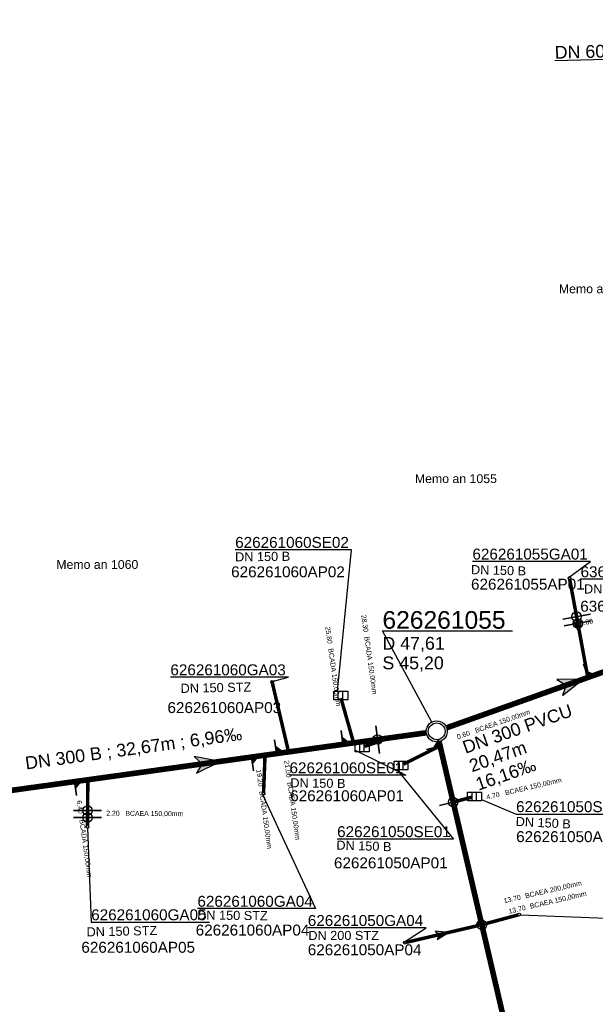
# Model space of a CAD drawing. Extents: x 356718 to 357658, y 5762241 to 5762615.
# Tile 7 of 157: x 356873 to 356914, y 5762337 to 5762407. Entities that reach past the tile are written whole.
import ezdxf
from ezdxf.enums import TextEntityAlignment as Align

# ---------------------------------------------------------------- set-up
doc = ezdxf.new("R2010")
doc.units = 0
doc.header["$MEASUREMENT"] = 0
doc.linetypes.add('AUSGEZOGEN', pattern=[0])
doc.linetypes.add('STRICHPUNKT', pattern=[5, 2, -1, 1, -1])
doc.layers.get('0').update_dxf_attribs({"linetype": 'AUSGEZOGEN'})
for name, color, linetype, true_color in [('111_00131_Symbol', 7, 'AUSGEZOGEN', 0x000000), ('111_00228_Schachtsymbol_nach_Sy', 7, 'AUSGEZOGEN', 0x000000), ('114_00133_Schachtnummer', 7, 'AUSGEZOGEN', 0x000000), ('114_10391_Deckelhoehe', 7, 'AUSGEZOGEN', 0x000000), ('114_10392_Schachtnummer', 7, 'AUSGEZOGEN', 0x000000), ('114_10393_Sohlhoehe', 7, 'AUSGEZOGEN', 0x000000), ('121_10376_Haltungen_Mischwasser', 6, 'STRICHPUNKT', 0xff00ff), ('121_10399_Haltungen_Mischwasser', 6, 'STRICHPUNKT', 0xff00ff), ('123_00048_Fliessrichtungspfeil', 7, 'AUSGEZOGEN', 0x000000), ('123_00137_Fliessrichtungspfeil', 7, 'AUSGEZOGEN', 0x000000), ('124_10395_Standard1', 7, 'AUSGEZOGEN', 0x000000), ('124_10626_Standard__Laenge____1', 7, 'AUSGEZOGEN', 0x000000), ('141_10677_Stutzen__alle__aus_DW', 7, 'AUSGEZOGEN', 0x000000), ('141_10868_Stutzen__141_', 7, 'AUSGEZOGEN', 0x000000), ('154_00087_Freie_Beschriftungen', 7, 'AUSGEZOGEN', 0x000000)]:
    doc.layers.add(name, color=color, linetype=linetype, true_color=true_color)
doc.styles.add('ARIAL', font='arial.ttf', dxfattribs={"height": 1.5})
doc.styles.get("Standard").update_dxf_attribs({"font": 'arial.ttf', "height": 1})

# ---------------------------------------------------------------- blocks, each defined once
blk = doc.blocks.new('N03')
at = {"color": 0}
for radius in [0.75, 0.6]:
    blk.add_circle((0, 0), radius, dxfattribs=at)
blk = doc.blocks.new('F00')
at = {"color": 0}
blk.add_circle((0, 0), 0.1, dxfattribs=at)
blk = doc.blocks.new('ES')
at = {"color": 0, "linetype": 'AUSGEZOGEN'}
for points in [[(-0.494, -0.319), (-0.494, 0.306), (0.506, 0.306), (0.506, -0.319), (-0.494, -0.319)], [(-0.169, -0.319), (-0.169, 0.306)], [(0.156, -0.319), (0.156, 0.306)]]:
    blk.add_lwpolyline(points, dxfattribs=at)
blk = doc.blocks.new('FLI')
at = {"color": 0, "linetype": 'AUSGEZOGEN'}
blk.add_lwpolyline([(-0.4, 0), (-0.9, -0.6), (0.9, 0), (-0.9, 0.6), (-0.4, 0)], close=True, dxfattribs=at)
at = {"color": 0}
for points in [[(-0.4, 0), (0.9, 0), (-0.9, 0.6)], [(-0.9, -0.6), (0.9, 0), (-0.4, 0)]]:
    blk.add_solid(points, dxfattribs=at)

msp = doc.modelspace()

# ---------------------------------------------------------------- linework, layer by layer
at = {"layer": '114_00133_Schachtnummer', "color": 18, "linetype": 'AUSGEZOGEN', "true_color": 0x000000}
for points in [[(356895.339, 5762358.987), (356896.351, 5762369.097), (356888.02, 5762369.097)], [(356911.839, 5762367.09), (356913.448, 5762368.262), (356904.993, 5762368.262)], [(356919.509, 5762366.998), (356921.185, 5762366.996), (356912.73, 5762366.996)], [(356890.559, 5762359.662), (356891.838, 5762359.986), (356883.383, 5762359.986)], [(356896.603, 5762354.774), (356900.235, 5762352.977), (356891.905, 5762352.977)], [(356899.6, 5762353.353), (356903.643, 5762348.412), (356895.313, 5762348.412)], [(356889.996, 5762351.551), (356893.772, 5762343.434), (356885.317, 5762343.434)], [(356905.646, 5762351.244), (356908.117, 5762350.2), (356916.447, 5762350.2)], [(356877.456, 5762349.185), (356877.717, 5762342.47), (356886.172, 5762342.47)], [(356908.436, 5762343.001), (356915.215, 5762342.739), (356923.67, 5762342.739)], [(356900.063, 5762341.017), (356901.672, 5762342.059), (356893.217, 5762342.059)]]:
    msp.add_lwpolyline(points, dxfattribs=at)
at = {"layer": '114_10392_Schachtnummer', "color": 18, "linetype": 'AUSGEZOGEN', "true_color": 0x000000}
msp.add_lwpolyline([(356902.08, 5762356.772), (356898.554, 5762363.295), (356907.862, 5762363.295)], dxfattribs=at)
at = {"layer": '121_10376_Haltungen_Mischwasser', "color": 6, "linetype": 'STRICHPUNKT', "true_color": 0xff00ff, "const_width": 0.4}
for points in [[(356903.143, 5762356.364), (356921.011, 5762362.725)], [(356870.425, 5762351.67), (356901.694, 5762356.009)], [(356912.516, 5762312.929), (356902.607, 5762355.382)]]:
    msp.add_lwpolyline(points, dxfattribs=at)
at = {"layer": '121_10399_Haltungen_Mischwasser', "color": 6, "linetype": 'STRICHPUNKT', "true_color": 0xff00ff, "const_width": 0.25}
for points in [[(356911.956, 5762366.975), (356913.209, 5762360.189)], [(356890.682, 5762359.56), (356891.816, 5762354.738)], [(356895.585, 5762358.493), (356895.585, 5762358.493), (356896.494, 5762355.287)], [(356897.282, 5762355.039), (356897.282, 5762355.039), (356899.069, 5762355.645)], [(356900.055, 5762353.761), (356900.055, 5762353.761), (356902.56, 5762355.013)], [(356890.05, 5762351.738), (356890.151, 5762354.308)], [(356877.453, 5762349.385), (356877.475, 5762352.548)], [(356904.947, 5762351.406), (356904.947, 5762351.406), (356903.691, 5762351.069)], [(356908.239, 5762342.979), (356907.949, 5762342.901), (356905.922, 5762342.356), (356905.833, 5762342.332)], [(356900.259, 5762341.025), (356905.421, 5762342.229)]]:
    msp.add_lwpolyline(points, dxfattribs=at)
at = {"layer": '124_10395_Standard1', "color": 18, "linetype": 'AUSGEZOGEN', "true_color": 0x000000}
msp.add_lwpolyline([(356931.215, 5762407.001), (356930.23, 5762406.827), (356930.364, 5762404.559), (356910.897, 5762404.049)], dxfattribs=at)
at = {"layer": '141_10677_Stutzen__alle__aus_DW', "color": 18, "linetype": 'AUSGEZOGEN', "true_color": 0x000000}
for points in [[(356913.52, 5762364.009), (356911.554, 5762363.646)], [(356878.46, 5762350.441), (356876.46, 5762350.455)]]:
    msp.add_lwpolyline(points, close=True, dxfattribs=at)
at = {"layer": '141_10677_Stutzen__alle__aus_DW', "color": 18, "true_color": 0x000000}
for centre in [(356912.537, 5762363.828), (356877.46, 5762350.448)]:
    msp.add_circle(centre, 0.333, dxfattribs=at)
at = {"layer": '141_10868_Stutzen__141_', "color": 18, "linetype": 'AUSGEZOGEN', "true_color": 0x000000}
for points in [[(356913.43, 5762364.501), (356911.463, 5762364.138)], [(356913.271, 5762359.969), (356912.935, 5762360.911)], [(356913.271, 5762359.969), (356913.742, 5762360.137), (356913.103, 5762360.44)], [(356895.732, 5762355.182), (356895.595, 5762356.172)], [(356898.346, 5762354.535), (356898.071, 5762356.516)], [(356890.978, 5762354.522), (356890.841, 5762355.512)], [(356895.732, 5762355.182), (356896.228, 5762355.25), (356895.664, 5762355.677)], [(356902.687, 5762355.041), (356902.573, 5762355.528), (356902.2, 5762354.927)], [(356890.978, 5762354.522), (356891.473, 5762354.591), (356890.909, 5762355.017)], [(356902.687, 5762355.041), (356901.713, 5762354.814)], [(356889.195, 5762354.275), (356889.264, 5762353.779), (356889.69, 5762354.343)], [(356889.195, 5762354.275), (356889.332, 5762353.284)], [(356876.517, 5762352.515), (356876.585, 5762352.02), (356877.012, 5762352.584)], [(356876.517, 5762352.515), (356876.654, 5762351.525)], [(356904.593, 5762351.275), (356902.645, 5762350.821)], [(356878.457, 5762349.941), (356876.457, 5762349.955)], [(356905.664, 5762342.284), (356905.551, 5762342.771), (356905.178, 5762342.17)], [(356906.638, 5762342.511), (356904.691, 5762342.056)], [(356905.664, 5762342.284), (356904.691, 5762342.056)]]:
    msp.add_lwpolyline(points, close=True, dxfattribs=at)
at = {"layer": '141_10868_Stutzen__141_', "color": 18, "true_color": 0x000000}
for centre in [(356912.446, 5762364.32), (356898.209, 5762355.525), (356903.619, 5762351.048), (356877.457, 5762349.948), (356905.664, 5762342.284)]:
    msp.add_circle(centre, 0.333, dxfattribs=at)
for points in [[(356913.271, 5762359.969), (356913.742, 5762360.137), (356913.103, 5762360.44)], [(356895.732, 5762355.182), (356896.228, 5762355.25), (356895.664, 5762355.677)], [(356902.687, 5762355.041), (356902.573, 5762355.528), (356902.2, 5762354.927)], [(356890.978, 5762354.522), (356891.473, 5762354.591), (356890.909, 5762355.017)], [(356889.195, 5762354.275), (356889.264, 5762353.779), (356889.69, 5762354.343)], [(356876.517, 5762352.515), (356876.585, 5762352.02), (356877.012, 5762352.584)], [(356905.664, 5762342.284), (356905.551, 5762342.771), (356905.178, 5762342.17)]]:
    msp.add_solid(points, dxfattribs=at)

# ---------------------------------------------------------------- block references
at = {"layer": '111_00131_Symbol', "color": 18, "true_color": 0x000000}
for name, p in [('F00', (356911.938, 5762367.073)), ('F00', (356890.659, 5762359.657)), ('F00', (356913.227, 5762360.091)), ('ES', (356895.561, 5762358.681)), ('ES', (356897.097, 5762354.963)), ('F00', (356902.56, 5762355.013)), ('ES', (356899.877, 5762353.672)), ('F00', (356890.046, 5762351.638)), ('ES', (356905.14, 5762351.458)), ('F00', (356903.691, 5762351.069)), ('F00', (356877.452, 5762349.285)), ('F00', (356908.336, 5762343.005)), ('F00', (356905.518, 5762342.252)), ('F00', (356905.736, 5762342.306)), ('F00', (356900.162, 5762341.002))]:
    msp.add_blockref(name, p, dxfattribs=at)
at = {"layer": '111_00131_Symbol', "color": 18, "true_color": 0x000000, "rotation": 187.9}
for p in [(356899.069, 5762355.645), (356891.839, 5762354.641), (356896.494, 5762355.287), (356890.155, 5762354.408), (356877.476, 5762352.648)]:
    msp.add_blockref('F00', p, dxfattribs=at)
at = {"layer": '111_00228_Schachtsymbol_nach_Sy', "color": 18, "true_color": 0x000000}
msp.add_blockref('N03', (356902.437, 5762356.112), dxfattribs=at)
at = {"layer": '123_00048_Fliessrichtungspfeil', "color": 18, "true_color": 0x000000}
for p, rotation in [((356912.077, 5762359.544), 19.5), ((356886.059, 5762353.839), 7.8)]:
    msp.add_blockref('FLI', p, dxfattribs=dict(at, rotation=rotation))
at = {"layer": '123_00137_Fliessrichtungspfeil', "color": 18, "true_color": 0x000000, "xscale": 0.5, "yscale": 0.5, "zscale": 0.5}
for p, rotation in [((356912.583, 5762363.582), 280.5), ((356902.84, 5762341.627), 13.1)]:
    msp.add_blockref('FLI', p, dxfattribs=dict(at, rotation=rotation))

# ---------------------------------------------------------------- texts
at = {"layer": '114_00133_Schachtnummer', "color": 18, "true_color": 0x000000, "style": 'ARIAL'}
for s, p in [('626261060SE02', (356888.02, 5762370.013)), ('626261055GA01', (356904.993, 5762369.178)), ('626261060AP02', (356887.73, 5762367.909)), ('636261054GA01', (356912.73, 5762367.912)), ('626261055AP01', (356904.893, 5762367.025)), ('636261054AP01', (356912.708, 5762365.451)), ('626261060GA03', (356883.383, 5762360.902)), ('626261060AP03', (356883.174, 5762358.201)), ('626261060SE01', (356891.905, 5762353.893)), ('626261060AP01', (356891.958, 5762351.896)), ('626261050SE02', (356908.117, 5762351.116)), ('626261050SE01', (356895.313, 5762349.328)), ('626261050AP02', (356908.123, 5762348.974)), ('626261050AP01', (356895.086, 5762347.097)), ('626261060GA04', (356885.317, 5762344.35)), ('626261060GA05', (356877.717, 5762343.386)), ('626261050GA04', (356893.217, 5762342.975)), ('626261060AP04', (356885.194, 5762342.292)), ('626261060AP05', (356877.013, 5762341.061)), ('626261050AP04', (356893.215, 5762340.884))]:
    msp.add_text(s, height=0.78136, dxfattribs=at).set_placement(p, align=Align.TOP_LEFT)
at = {"layer": '114_10391_Deckelhoehe', "color": 18, "true_color": 0x000000, "style": 'ARIAL'}
msp.add_text('D 47,61', height=0.9116, dxfattribs=at).set_placement((356898.554, 5762362.863), align=Align.TOP_LEFT)
at = {"layer": '114_10392_Schachtnummer', "color": 18, "true_color": 0x000000, "style": 'ARIAL'}
msp.add_text('626261055', height=1.2601, dxfattribs=at).set_placement((356898.554, 5762364.711), align=Align.TOP_LEFT)
at = {"layer": '114_10393_Sohlhoehe', "color": 18, "true_color": 0x000000, "style": 'ARIAL'}
msp.add_text('S 45,20', height=0.9116, dxfattribs=at).set_placement((356898.554, 5762361.463), align=Align.TOP_LEFT)
at = {"layer": '124_10395_Standard1', "color": 18, "true_color": 0x000000, "style": 'ARIAL'}
for s, height, rotation, p in [('DN 600 PVCU ; 39,18m ; 14,04‰', 0.91158, 1.5, (356910.869, 5762405.118)), ('DN 300 PVCU', 0.91158, 19.4, (356904.191, 5762355.361)), ('DN 300 B ; 32,67m ; 6,96‰', 0.91158, 7.8, (356872.935, 5762354.284)), ('20,47m', 0.9116, 19.4, (356904.656, 5762354.04)), ('16,16‰', 0.9116, 19.4, (356905.121, 5762352.72))]:
    msp.add_text(s, height=height, rotation=rotation, dxfattribs=at).set_placement(p, align=Align.TOP_LEFT)
at = {"layer": '124_10626_Standard__Laenge____1', "color": 18, "true_color": 0x000000, "style": 'ARIAL'}
for s, height, rotation, p in [('DN 150 B', 0.6511, 0.7, (356888.006, 5762368.911)), ('DN 150 B', 0.6511, 358.5, (356904.9, 5762368.007)), ('DN 150 PVCU', 0.65113, 0.2, (356912.973, 5762366.619)), ('DN 150 STZ', 0.6511, 1.2, (356884.106, 5762359.508)), ('DN 150 B', 0.6511, 359.3, (356891.97, 5762352.758)), ('DN 150 B', 0.6511, 357.2, (356908.109, 5762350)), ('DN 150 B', 0.6511, 358.2, (356895.27, 5762348.308)), ('DN 150 STZ', 0.6511, 359.4, (356885.301, 5762343.308)), ('DN 150 STZ', 0.6511, 1.2, (356877.377, 5762342.095))]:
    msp.add_text(s, height=height, rotation=rotation, dxfattribs=at).set_placement(p, align=Align.TOP_LEFT)
msp.add_text('DN 200 STZ', height=0.6511, dxfattribs=at).set_placement((356893.251, 5762341.843), align=Align.TOP_LEFT)
at = {"layer": '141_10677_Stutzen__alle__aus_DW', "color": 18, "true_color": 0x000000}
msp.add_text('2.20', height=0.00707, rotation=359.6, dxfattribs=at).set_placement((356879.121, 5762350.44), align=Align.TOP_RIGHT)
msp.add_text('BCAEA 150,00mm', height=0.00707, rotation=359.6, dxfattribs=at).set_placement((356879.123, 5762350.44), align=Align.TOP_LEFT)
at = {"layer": '141_10868_Stutzen__141_', "color": 18, "true_color": 0x000000}
for s, height, rotation, p in [('28.30', 0.3533, 278, (356897.388, 5762364.464)), ('3.80', 0.3533, 10.4, (356912.64, 5762364.008)), ('25.80', 0.3533, 277.9, (356894.813, 5762363.625)), ('BCADA 150,00mm', 0.35326, 278, (356897.606, 5762362.912)), ('BCADA 150,00mm', 0.35326, 277.9, (356895.028, 5762362.072)), ('BCAEA 150,00mm', 0.35326, 19.3, (356905.128, 5762356.321)), ('0.60', 0.3533, 19.3, (356903.832, 5762355.867)), ('21.00', 0.3533, 278.1, (356891.876, 5762354.06)), ('19.20', 0.3533, 277.9, (356889.874, 5762353.42)), ('BCAEA 150,00mm', 0.35326, 13.1, (356907.291, 5762351.884)), ('BCADA 150,00mm', 0.35326, 278.1, (356892.097, 5762352.507)), ('BCADA 150,00mm', 0.35326, 277.9, (356890.09, 5762351.867)), ('4.70', 0.3533, 13.1, (356905.953, 5762351.572)), ('6.40', 0.3533, 277.9, (356877.03, 5762351.198)), ('2.20', 0.3533, 359.6, (356878.791, 5762350.436)), ('BCAEA 150,00mm', 0.35326, 359.6, (356880.165, 5762350.427)), ('BCADA 150,00mm', 0.35326, 277.9, (356877.219, 5762349.838)), ('BCAEA 200,00mm', 0.35326, 13.1, (356908.726, 5762344.514)), ('13.70', 0.3533, 13.1, (356907.199, 5762344.158)), ('BCAEA 150,00mm', 0.35326, 13.1, (356909.073, 5762343.768)), ('13.70', 0.3533, 13.1, (356907.546, 5762343.412))]:
    msp.add_text(s, height=height, rotation=rotation, dxfattribs=at).set_placement(p, align=Align.TOP_LEFT)
at = {"layer": '154_00087_Freie_Beschriftungen', "color": 18, "true_color": 0x000000, "style": 'ARIAL'}
for s, p in [('Memo an 1045', (356911.177, 5762388.072)), ('Memo an 1055', (356900.875, 5762374.497)), ('Memo an 1060', (356875.218, 5762368.358))]:
    msp.add_text(s, height=0.63007, dxfattribs=at).set_placement(p, align=Align.TOP_LEFT)

doc.saveas('drawing.dxf')
